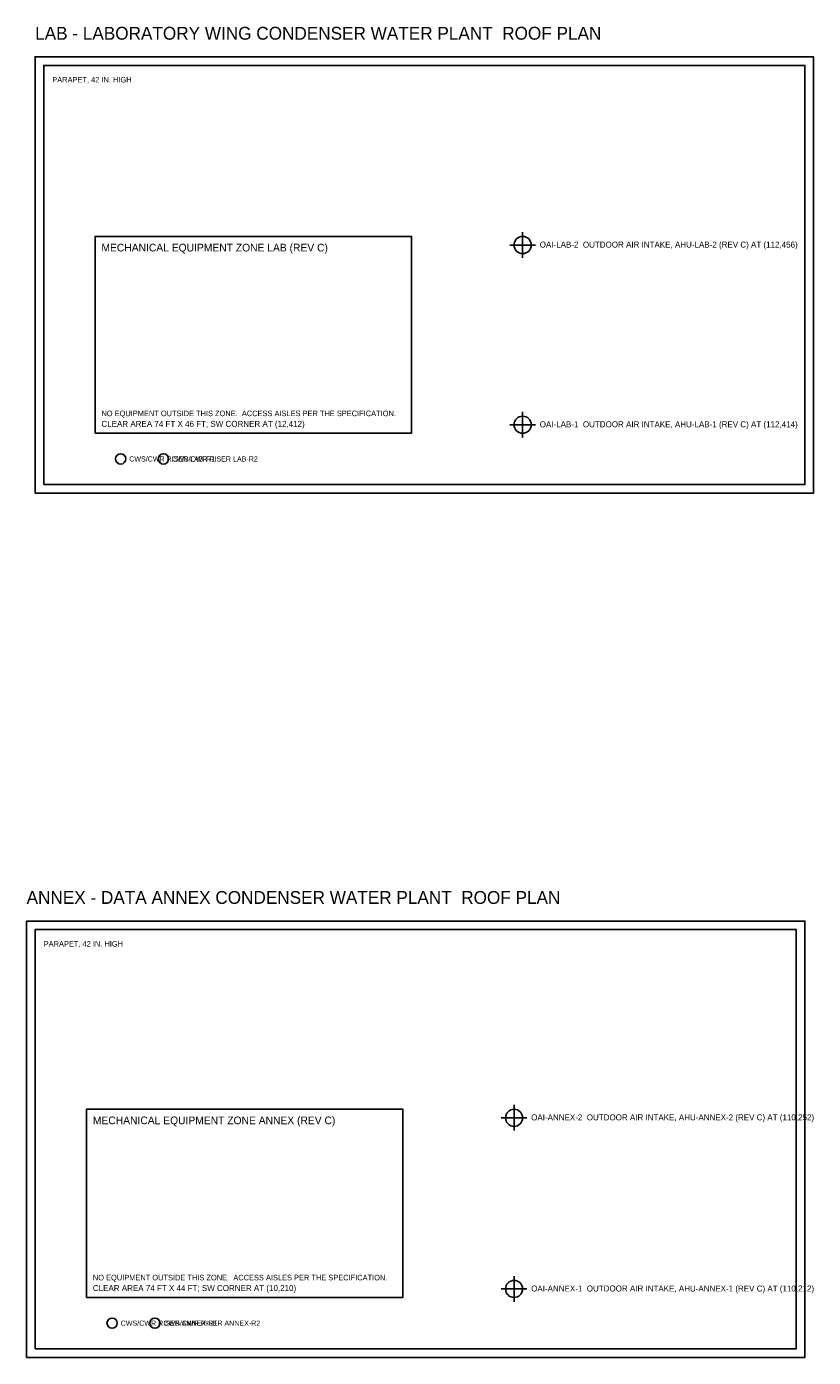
# Model space of a CAD drawing. Header units: feet. Extents: x -10 to 225, y -70 to 507.
# Tile 2 of 2: x -4 to 180, y 196 to 507. Entities that reach past the tile are written whole.
import ezdxf

# ---------------------------------------------------------------- set-up
doc = ezdxf.new("R2010")
doc.units = ezdxf.units.FT
for name, color, linetype in [('A-ROOF-OTLN', 8, 'Continuous'), ('A-ROOF-PRPT', 8, 'Continuous'), ('G-ANNO', 7, 'Continuous'), ('M-CWTR-RISR', 5, 'Continuous'), ('M-EQPM-INTK', 1, 'Continuous'), ('M-EQPM-ZONE', 3, 'Continuous')]:
    doc.layers.add(name, color=color, linetype=linetype)

msp = doc.modelspace()

# ---------------------------------------------------------------- linework, layer by layer
at = {"layer": 'A-ROOF-OTLN'}
for points in [[(-2, 398), (180, 398), (180, 500), (-2, 500)], [(-4, 196), (178, 196), (178, 298), (-4, 298)]]:
    msp.add_lwpolyline(points, close=True, dxfattribs=at)
at = {"layer": 'A-ROOF-PRPT'}
for points in [[(0, 400), (178, 400), (178, 498), (0, 498)], [(-2, 198), (176, 198), (176, 296), (-2, 296)]]:
    msp.add_lwpolyline(points, close=True, dxfattribs=at)
at = {"layer": 'M-CWTR-RISR'}
for centre in [(18, 406), (28, 406), (16, 204), (26, 204)]:
    msp.add_circle(centre, 1.2, dxfattribs=at)
at = {"layer": 'M-EQPM-INTK'}
for p, q in [((112, 453), (112, 459)), ((109, 456), (115, 456)), ((112, 411), (112, 417)), ((109, 414), (115, 414)), ((107, 252), (113, 252)), ((110, 249), (110, 255)), ((110, 209), (110, 215)), ((107, 212), (113, 212))]:
    msp.add_line(p, q, dxfattribs=at)
for centre in [(112, 456), (112, 414), (110, 252), (110, 212)]:
    msp.add_circle(centre, 2, dxfattribs=at)
at = {"layer": 'M-EQPM-ZONE'}
for points in [[(12, 412), (86, 412), (86, 458), (12, 458)], [(10, 210), (84, 210), (84, 254), (10, 254)]]:
    msp.add_lwpolyline(points, close=True, dxfattribs=at)

# ---------------------------------------------------------------- texts
at = {"layer": 'G-ANNO'}
for s, height, p in [('LAB - LABORATORY WING CONDENSER WATER PLANT  ROOF PLAN', 3, (-2, 504)), ('PARAPET, 42 IN. HIGH', 1.3, (2, 494)), ('ANNEX - DATA ANNEX CONDENSER WATER PLANT  ROOF PLAN', 3, (-4, 302)), ('PARAPET, 42 IN. HIGH', 1.3, (0, 292))]:
    msp.add_text(s, height=height, dxfattribs=at).set_placement(p)
at = {"layer": 'M-CWTR-RISR'}
for s, p in [('CWS/CWR RISER LAB-R1', (20, 405.4)), ('CWS/CWR RISER LAB-R2', (30, 405.4)), ('CWS/CWR RISER ANNEX-R1', (18, 203.4)), ('CWS/CWR RISER ANNEX-R2', (28, 203.4))]:
    msp.add_text(s, height=1.2, dxfattribs=at).set_placement(p)
at = {"layer": 'M-EQPM-INTK'}
for s, p in [('OAI-LAB-2  OUTDOOR AIR INTAKE, AHU-LAB-2 (REV C) AT (112,456)', (116, 455.4)), ('OAI-LAB-1  OUTDOOR AIR INTAKE, AHU-LAB-1 (REV C) AT (112,414)', (116, 413.4)), ('OAI-ANNEX-2  OUTDOOR AIR INTAKE, AHU-ANNEX-2 (REV C) AT (110,252)', (114, 251.4)), ('OAI-ANNEX-1  OUTDOOR AIR INTAKE, AHU-ANNEX-1 (REV C) AT (110,212)', (114, 211.4))]:
    msp.add_text(s, height=1.4, dxfattribs=at).set_placement(p)
at = {"layer": 'M-EQPM-ZONE'}
for s, height, p in [('MECHANICAL EQUIPMENT ZONE LAB (REV C)', 1.8, (13.5, 454.5)), ('NO EQUIPMENT OUTSIDE THIS ZONE.  ACCESS AISLES PER THE SPECIFICATION.', 1.3, (13.5, 416)), ('CLEAR AREA 74 FT X 46 FT; SW CORNER AT (12,412)', 1.4, (13.5, 413.5)), ('MECHANICAL EQUIPMENT ZONE ANNEX (REV C)', 1.8, (11.5, 250.5)), ('NO EQUIPMENT OUTSIDE THIS ZONE.  ACCESS AISLES PER THE SPECIFICATION.', 1.3, (11.5, 214)), ('CLEAR AREA 74 FT X 44 FT; SW CORNER AT (10,210)', 1.4, (11.5, 211.5))]:
    msp.add_text(s, height=height, dxfattribs=at).set_placement(p)

doc.saveas('drawing.dxf')
